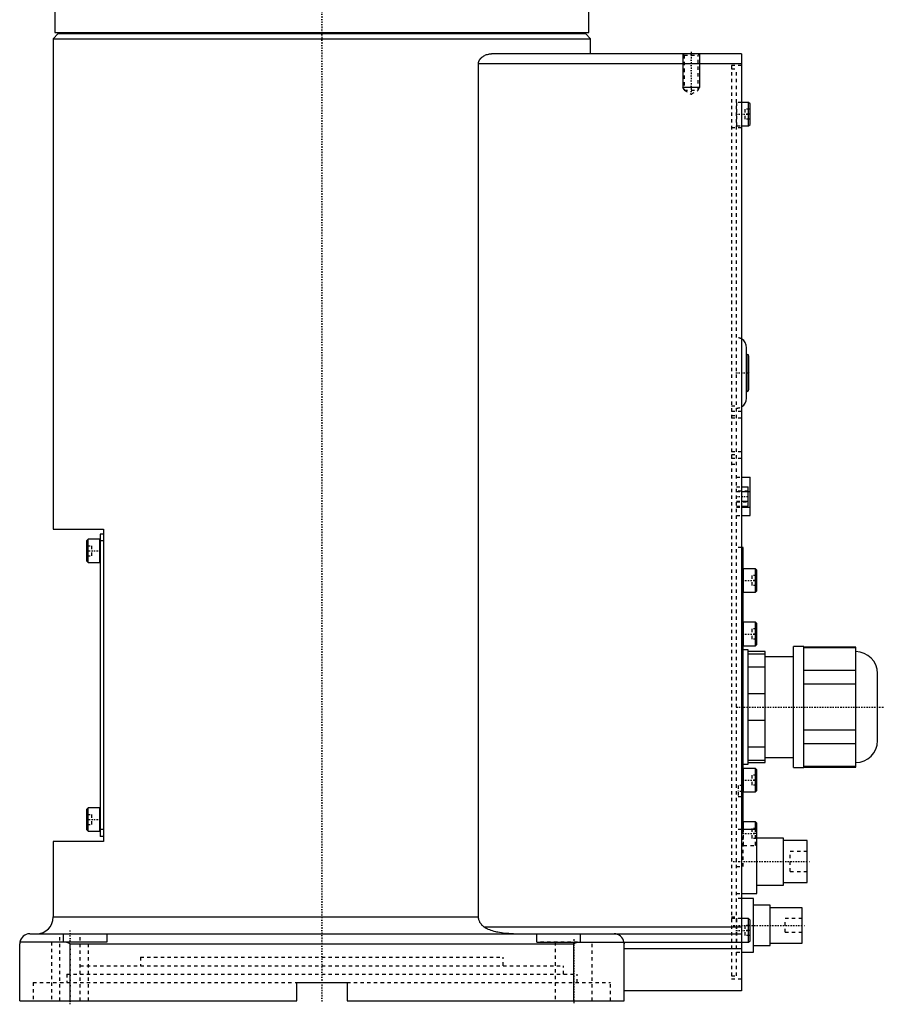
# Model space of a CAD drawing. Extents: x -502 to 168, y -1 to 818.
# Tile 2 of 9: x -90 to 168, y -1 to 292. Entities that reach past the tile are written whole.
import ezdxf

# ---------------------------------------------------------------- set-up
doc = ezdxf.new("R2010")
doc.units = 0
doc.linetypes.add('CENTER', pattern=[1.5, 0.45, -0.5, 0.05, -0.5])
doc.linetypes.add('DASHED', pattern=[2, 1, -1])
for name, color, linetype in [('AM_0', 7, 'CONTINUOUS'), ('AM_10', 7, 'CONTINUOUS'), ('AM_3', 7, 'DASHED'), ('AM_7', 7, 'CENTER')]:
    doc.layers.add(name, color=color, linetype=linetype)

msp = doc.modelspace()

# ---------------------------------------------------------------- linework, layer by layer
at = {"layer": 'AM_0', "color": 7, "linetype": 'CONTINUOUS'}
for p, q in [((-79.5, 305), (-79.5, 288.3)), ((79.5, 288.3), (79.5, 305)), ((-78.5, 288), (-80, 286.5)), ((-79.5, 288.3), (79.5, 288.3)), ((-78.5, 288), (78.5, 288)), ((-75, 288.3), (-75, 288)), ((75, 288), (75, 288.3)), ((80, 286.5), (78.5, 288)), ((-80, 286.5), (-80, 140.5)), ((-80, 286.5), (80, 286.5)), ((80, 282), (80, 286.5)), ((125, 282), (50.56, 282)), ((125, 282), (125, 3)), ((46.64, 25), (46.64, 279)), ((125, 279), (46.64, 279)), ((127.1, 267.5), (125, 267.5)), ((127.5, 267.1), (127.1, 267.5)), ((127.1, 260.5), (127.1, 267.5)), ((127.5, 260.9), (127.5, 267.1)), ((125, 260.5), (127.1, 260.5)), ((127.1, 260.5), (127.5, 260.9)), ((126.5, 179.5), (126.5, 194.5)), ((126.7, 192.5), (126.5, 192.5)), ((126.7, 181.5), (126.7, 192.5)), ((127.2, 182), (127.2, 192)), ((126.5, 181.5), (126.7, 181.5)), ((125, 155.9), (127.5, 155.9)), ((127.5, 144.5), (127.5, 155.9)), ((125, 153.09), (127, 153.09)), ((127, 147.31), (127, 153.09)), ((125, 151.64), (127, 151.64)), ((127, 151.63), (127.5, 151.63)), ((125, 148.76), (127, 148.76)), ((125, 147.31), (127, 147.31)), ((125, 147.03), (127.5, 147.03)), ((125, 144.5), (127.5, 144.5)), ((-80, 140.5), (-65, 140.5)), ((-65, 139), (-66, 139)), ((-66, 139), (-66, 49)), ((-65, 140.5), (-65, 47.5)), ((-69.6, 137.5), (-70, 137.1)), ((-70, 130.9), (-70, 137.1)), ((-66.1, 137.5), (-69.6, 137.5)), ((-69.6, 130.5), (-69.6, 137.5)), ((-66.1, 130.5), (-66.1, 137.5)), ((-65, 137), (-66, 137)), ((125.5, 135), (125, 135)), ((125.5, 50.99), (125.5, 135)), ((-70, 130.9), (-69.6, 130.5)), ((-69.6, 130.5), (-66.1, 130.5)), ((129.1, 128.67), (125.6, 128.67)), ((125.6, 121.67), (125.6, 128.67)), ((129.5, 128.27), (129.1, 128.67)), ((129.1, 121.67), (129.1, 128.67)), ((129.5, 122.07), (129.5, 128.27)), ((125.6, 121.67), (129.1, 121.67)), ((129.1, 121.67), (129.5, 122.07)), ((129.1, 112.75), (125.6, 112.75)), ((125.6, 105.75), (125.6, 112.75)), ((129.5, 112.35), (129.1, 112.75)), ((129.1, 105.75), (129.1, 112.75)), ((129.5, 106.15), (129.5, 112.35)), ((125.6, 105.75), (129.1, 105.75)), ((129.1, 105.75), (129.5, 106.15)), ((127, 104.5), (125.5, 104.5)), ((127, 70.5), (127, 104.5)), ((132, 104), (127, 104)), ((127, 103.37), (132, 103.37)), ((132, 71), (132, 104)), ((143.5, 105.5), (140.5, 105.5)), ((140.5, 69.5), (140.5, 105.5)), ((143.5, 69.5), (143.5, 105.5)), ((159, 105.38), (143.5, 105.38)), ((143.5, 105.23), (159, 105.23)), ((159, 69.62), (159, 105.38)), ((140.5, 102.5), (132, 102.5)), ((132, 99.34), (127, 99.34)), ((159, 98.35), (143.5, 98.35)), ((165.5, 77.5), (165.5, 97.5)), ((143.5, 94.38), (159, 94.38)), ((127, 91.53), (132, 91.53)), ((132, 83.47), (127, 83.47)), ((159, 80.62), (143.5, 80.62)), ((143.5, 76.65), (159, 76.65)), ((127, 75.66), (132, 75.66)), ((125.5, 70.5), (127, 70.5)), ((132, 71.63), (127, 71.63)), ((127, 71), (132, 71)), ((132, 72.5), (140.5, 72.5)), ((129.1, 69.25), (125.6, 69.25)), ((125.6, 62.25), (125.6, 69.25)), ((129.5, 68.85), (129.1, 69.25)), ((129.1, 62.25), (129.1, 69.25)), ((129.5, 62.65), (129.5, 68.85)), ((140.5, 69.5), (143.5, 69.5)), ((159, 69.77), (143.5, 69.77)), ((143.5, 69.62), (159, 69.62)), ((125.6, 62.25), (129.1, 62.25)), ((129.1, 62.25), (129.5, 62.65)), ((-69.6, 57.5), (-70, 57.1)), ((-70, 50.9), (-70, 57.1)), ((-66.1, 57.5), (-69.6, 57.5)), ((-69.6, 50.5), (-69.6, 57.5)), ((-66.1, 50.5), (-66.1, 57.5)), ((129.1, 53.33), (125.6, 53.33)), ((125.6, 51), (125.6, 53.33)), ((129.5, 52.93), (129.1, 53.33)), ((129.1, 51), (129.1, 53.33)), ((129.5, 32), (129.5, 52.93)), ((-70, 50.9), (-69.6, 50.5)), ((-69.6, 50.5), (-66.1, 50.5)), ((-65, 51), (-66, 51)), ((129.5, 51), (125, 51)), ((-80, 47.5), (-80, 25)), ((-65, 47.5), (-80, 47.5)), ((-65, 49), (-66, 49)), ((137.5, 48.5), (129.5, 48.5)), ((137.5, 34.5), (137.5, 48.5)), ((144.5, 47.75), (137.5, 47.75)), ((144.5, 35.25), (144.5, 47.75)), ((137.5, 35.25), (144.5, 35.25)), ((129.5, 34.5), (137.5, 34.5)), ((125, 32), (129.5, 32)), ((128.5, 30.5), (125, 30.5)), ((128.5, 14.5), (128.5, 30.5)), ((133.5, 28.5), (128.5, 28.5)), ((133.5, 16.5), (133.5, 28.5)), ((143, 27.75), (133.5, 27.75)), ((143, 17.25), (143, 27.75)), ((-80, 25), (46.64, 25)), ((127.1, 24.5), (125, 24.5)), ((127.5, 24.1), (127.1, 24.5)), ((127.1, 17.5), (127.1, 24.5)), ((127.5, 17.9), (127.5, 24.1)), ((125, 22), (48.33, 22)), ((-87, 20), (125, 20)), ((-77, 17.5), (-77, 20)), ((-64, 20), (-64, 17.5)), ((64, 17.5), (64, 20)), ((77, 17.5), (77, 20)), ((127.1, 17.5), (127.5, 17.9)), ((-90, 0), (-90, 17)), ((-64, 17.5), (-89.96, 17.5)), ((-75, 17), (-76.12, 17.5)), ((-75, 0), (-75, 17)), ((-75, 17), (75, 17)), ((64, 17.5), (127.1, 17.5)), ((76.12, 17.5), (75, 17)), ((75, 0), (75, 17)), ((90, 0), (90, 17)), ((125, 15.5), (90, 15.5)), ((128.5, 16.5), (133.5, 16.5)), ((133.5, 17.25), (143, 17.25)), ((125, 14.5), (128.5, 14.5)), ((-7.5, 0), (-7.5, 5.5)), ((-7.5, 5.5), (7.5, 5.5)), ((7.5, 5.5), (7.5, 0)), ((125, 3), (90, 3)), ((-90, 0), (-7.5, 0)), ((7.5, 0), (90, 0))]:
    msp.add_line(p, q, dxfattribs=at)
for points in [[(46.64, 279, 0), (46.64, 279.03, 0), (46.64, 279.08, 0), (46.64, 279.14, 0), (46.64, 279.17, 0), (46.65, 279.2, 0), (46.65, 279.25, 0), (46.66, 279.31, 0), (46.67, 279.36, 0), (46.68, 279.42, 0), (46.69, 279.47, 0), (46.7, 279.5, 0), (46.7, 279.53, 0), (46.72, 279.58, 0), (46.73, 279.63, 0), (46.75, 279.69, 0), (46.77, 279.74, 0), (46.79, 279.79, 0), (46.8, 279.82, 0), (46.81, 279.85, 0), (46.83, 279.9, 0), (46.85, 279.95, 0), (46.86, 279.97, 0), (46.87, 280, 0), (46.9, 280.05, 0), (46.92, 280.1, 0), (46.94, 280.12, 0), (46.95, 280.14, 0), (46.98, 280.19, 0), (47.01, 280.24, 0), (47.04, 280.28, 0), (47.07, 280.33, 0), (47.1, 280.38, 0), (47.11, 280.4, 0), (47.13, 280.42, 0), (47.16, 280.46, 0), (47.2, 280.5, 0), (47.23, 280.55, 0), (47.26, 280.59, 0), (47.3, 280.63, 0), (47.32, 280.65, 0), (47.33, 280.67, 0), (47.37, 280.7, 0), (47.4, 280.74, 0), (47.44, 280.78, 0), (47.48, 280.81, 0), (47.51, 280.85, 0), (47.53, 280.87, 0), (47.55, 280.88, 0), (47.59, 280.92, 0), (47.62, 280.95, 0), (47.66, 280.98, 0), (47.7, 281.01, 0), (47.74, 281.04, 0), (47.76, 281.06, 0), (47.77, 281.07, 0), (47.81, 281.1, 0), (47.85, 281.13, 0), (47.99, 281.23, 0), (48.12, 281.31, 0), (48.25, 281.39, 0), (48.51, 281.53, 0), (48.77, 281.65, 0), (49.05, 281.75, 0), (49.33, 281.83, 0), (49.61, 281.9, 0), (49.74, 281.93, 0), (49.88, 281.95, 0), (50.16, 281.98, 0), (50.43, 282, 0), (50.56, 282, 0)], [(48.33, 22, 0), (48.26, 22.06, 0), (48.1, 22.19, 0), (47.95, 22.33, 0), (47.88, 22.4, 0), (47.81, 22.47, 0), (47.67, 22.61, 0), (47.53, 22.77, 0), (47.41, 22.92, 0), (47.29, 23.08, 0), (47.18, 23.24, 0), (47.13, 23.32, 0), (47.08, 23.4, 0), (46.99, 23.57, 0), (46.91, 23.75, 0), (46.83, 23.93, 0), (46.77, 24.12, 0), (46.72, 24.32, 0), (46.7, 24.42, 0), (46.68, 24.52, 0), (46.65, 24.71, 0), (46.64, 24.91, 0), (46.64, 25, 0)], [(57.06, 20, 0), (56.79, 20, 0), (56.23, 20.01, 0), (55.68, 20.04, 0), (55.4, 20.06, 0), (55.12, 20.08, 0), (54.56, 20.13, 0), (54, 20.19, 0), (53.45, 20.27, 0), (52.9, 20.36, 0), (52.36, 20.46, 0), (52.09, 20.52, 0), (51.83, 20.58, 0), (51.33, 20.7, 0), (50.85, 20.84, 0), (50.39, 20.98, 0), (49.97, 21.13, 0), (49.57, 21.29, 0), (49.39, 21.38, 0), (49.21, 21.46, 0), (48.99, 21.57, 0), (48.93, 21.61, 0), (48.87, 21.64, 0), (48.84, 21.66, 0), (48.81, 21.67, 0), (48.75, 21.71, 0), (48.69, 21.75, 0), (48.64, 21.78, 0), (48.58, 21.82, 0), (48.52, 21.86, 0), (48.49, 21.88, 0), (48.47, 21.9, 0), (48.41, 21.94, 0), (48.36, 21.98, 0), (48.33, 22, 0)], [(-89.96, 17.5, 0), (-89.97, 17.42, 0), (-89.99, 17.25, 0), (-90, 17.08, 0), (-90, 17, 0)], [(90, 17, 0), (90, 17.08, 0), (89.99, 17.25, 0), (89.97, 17.42, 0), (89.96, 17.5, 0)]]:
    msp.add_polyline3d(points, dxfattribs=at)
for centre, radius, start, end in [((123.5, 194.5), 3, 0, 60), ((126.7, 192), 0.5, 0, 90), ((126.7, 182), 0.5, 270, 0), ((123.5, 179.5), 3, 300, 0), ((-66.1, 137.4), 0.1, 0, 90), ((-66.1, 130.6), 0.1, 270, 0), ((125.6, 128.57), 0.1, 90, 180), ((125.6, 121.77), 0.1, 180, 270), ((125.6, 112.65), 0.1, 90, 180), ((125.6, 105.85), 0.1, 180, 270), ((159, 97.5), 6.5, 0, 90), ((159, 77.5), 6.5, 270, 0), ((125.6, 69.15), 0.1, 90, 180), ((125.6, 62.35), 0.1, 180, 270), ((-66.1, 57.4), 0.1, 0, 90), ((125.6, 53.23), 0.1, 90, 180), ((-66.1, 50.6), 0.1, 270, 0), ((-85, 25), 5, 270, 0), ((-87, 17), 3, 90, 170.4059), ((87, 17), 3, 9.5941, 90)]:
    msp.add_arc(centre, radius, start, end, dxfattribs=at)
at = {"layer": 'AM_10', "color": 7, "linetype": 'CONTINUOUS'}
for p, q in [((107.5, 282), (107.5, 272)), ((112.5, 282), (112.5, 272)), ((112.5, 272), (107.5, 272)), ((107.93, 271.25), (107.5, 272)), ((112.07, 271.25), (112.5, 272))]:
    msp.add_line(p, q, dxfattribs=at)
at = {"layer": 'AM_3', "color": 6, "linetype": 'DASHED'}
for p, q in [((107.5, 282), (107.93, 281.57)), ((107.93, 281.57), (107.93, 271.19)), ((107.93, 281.57), (112.07, 281.57)), ((112.07, 281.57), (112.5, 282)), ((112.07, 271.19), (112.07, 281.57)), ((125, 278.5), (122, 278.5)), ((122, 278.5), (122, 6.5)), ((122, 277.5), (123.5, 277.5)), ((123.5, 7.5), (123.5, 277.5)), ((107.93, 271.19), (110, 270)), ((107.93, 271.19), (112.07, 271.19)), ((110, 270), (112.07, 271.19)), ((125, 267.5), (123.6, 267.5)), ((123.6, 260.5), (123.6, 267.5)), ((126, 265.5), (126, 262.5)), ((127.5, 265.5), (126, 265.5)), ((127.5, 264), (126, 264)), ((127.5, 262.5), (126, 262.5)), ((125, 260), (122, 260)), ((123.6, 260.5), (125, 260.5)), ((122, 177.15), (123.5, 177.15)), ((125, 175.48), (122, 175.48)), ((122, 174.26), (123.5, 174.26)), ((125, 173.49), (122, 173.49)), ((125, 163.51), (122, 163.51)), ((122, 162.74), (123.5, 162.74)), ((125, 161.52), (122, 161.52)), ((122, 159.85), (123.5, 159.85)), ((123.5, 155.9), (125, 155.9)), ((123.5, 153.09), (125, 153.09)), ((127, 151.75), (123.5, 151.75)), ((123.5, 151.64), (125, 151.64)), ((123.5, 151.63), (127, 151.63)), ((123.5, 148.76), (125, 148.76)), ((123.5, 148.65), (127, 148.65)), ((123.5, 147.31), (125, 147.31)), ((123.5, 147.03), (125, 147.03)), ((123.5, 144.5), (125, 144.5)), ((-70, 135.5), (-68.5, 135.5)), ((-68.5, 132.5), (-68.5, 135.5)), ((125, 135), (123.5, 135)), ((-70, 134), (-68.5, 134)), ((-70, 132.5), (-68.5, 132.5)), ((128, 126.67), (128, 123.67)), ((129.5, 126.67), (128, 126.67)), ((129.5, 125.17), (128, 125.17)), ((129.5, 123.67), (128, 123.67)), ((128, 110.75), (128, 107.75)), ((129.5, 110.75), (128, 110.75)), ((129.5, 109.25), (128, 109.25)), ((129.5, 107.75), (128, 107.75)), ((128, 67.25), (128, 64.25)), ((129.5, 67.25), (128, 67.25)), ((129.5, 65.75), (128, 65.75)), ((125.5, 64.15), (124, 64.15)), ((124, 64.15), (124, 60.85)), ((129.5, 64.25), (128, 64.25)), ((124, 60.85), (125.5, 60.85)), ((-70, 55.5), (-68.5, 55.5)), ((-70, 54), (-68.5, 54)), ((-68.5, 52.5), (-68.5, 55.5)), ((-70, 52.5), (-68.5, 52.5)), ((125, 51), (123.5, 51)), ((125.5, 40), (125.5, 50.99)), ((125.6, 46.33), (125.6, 51)), ((128, 51.33), (128, 48.33)), ((129.5, 51.33), (128, 51.33)), ((129.1, 46.33), (129.1, 51)), ((129.5, 49.83), (128, 49.83)), ((129.5, 48.33), (128, 48.33)), ((125.6, 46.33), (129.1, 46.33)), ((129.1, 46.33), (129.5, 46.73)), ((144.5, 44.5), (139.5, 44.5)), ((139.5, 38.5), (139.5, 44.5)), ((123.5, 40), (125.5, 40)), ((139.5, 38.5), (144.5, 38.5)), ((123.5, 32), (125, 32)), ((125, 30.5), (123.5, 30.5)), ((122, 25), (123.5, 25)), ((125, 24.5), (122, 24.5)), ((123.6, 17.5), (123.6, 24.5)), ((143, 24.5), (138, 24.5)), ((138, 20.5), (138, 24.5)), ((126, 22.5), (126, 19.5)), ((127.5, 22.5), (126, 22.5)), ((127.5, 21), (126, 21)), ((-78, 0), (-78, 20)), ((-72, 0), (-72, 20)), ((127.5, 19.5), (126, 19.5)), ((138, 20.5), (143, 20.5)), ((-76.12, 17.5), (-89.96, 17.5)), ((-80.5, 17.5), (-80.5, 0)), ((-69.5, 0), (-69.5, 17.5)), ((76.12, 17.5), (64, 17.5)), ((69.5, 17.5), (69.5, 0)), ((80.5, 0), (80.5, 17.5)), ((-54, 13), (-54, 10.5)), ((-54, 13), (54, 13)), ((54, 10.5), (54, 13)), ((123.5, 14.5), (125, 14.5)), ((-72, 10.5), (72, 10.5)), ((72, 8), (72, 10.5)), ((-76, 8), (-76, 5.5)), ((-76, 8), (76, 8)), ((76, 5.5), (76, 8)), ((122, 7.5), (123.5, 7.5)), ((125, 6.5), (122, 6.5)), ((-86, 5.5), (-86, 0)), ((-86, 5.5), (-7.5, 5.5)), ((7.5, 5.5), (86, 5.5)), ((86, 0), (86, 5.5))]:
    msp.add_line(p, q, dxfattribs=at)
msp.add_polyline3d([(89.96, 17.5, 0), (89.96, 17.5, 0), (89.96, 17.5, 0), (89.96, 17.49, 0), (89.96, 17.49, 0), (89.96, 17.48, 0), (89.96, 17.47, 0), (89.97, 17.45, 0), (89.97, 17.43, 0), (89.97, 17.41, 0), (89.98, 17.38, 0), (89.98, 17.37, 0), (89.98, 17.35, 0), (89.98, 17.32, 0), (89.99, 17.29, 0), (89.99, 17.25, 0), (89.99, 17.21, 0), (90, 17.17, 0), (90, 17.15, 0), (90, 17.12, 0), (90, 17.08, 0), (90, 17.03, 0), (90, 17, 0)], dxfattribs=at)
for centre, radius, start, end in [((123.6, 267.4), 0.1, 90, 180), ((123.6, 260.6), 0.1, 180, 270), ((123.5, 194.5), 3, 60, 90), ((123.5, 179.5), 3, 270, 300), ((125.6, 46.43), 0.1, 180, 270), ((123.6, 24.4), 0.1, 90, 180), ((123.6, 17.6), 0.1, 180, 270)]:
    msp.add_arc(centre, radius, start, end, dxfattribs=at)
at = {"layer": 'AM_7', "color": 4, "linetype": 'CENTER'}
for p, q in [((0, 336.6), (0, -0.65)), ((110, 282.6), (110, 269.4)), ((123.3, 264), (127.7, 264)), ((123.31, 187), (127.39, 187)), ((123.33, 150.2), (127.17, 150.2)), ((-70.2, 134), (-65.8, 134)), ((125.3, 125.17), (129.7, 125.17)), ((125.3, 109.25), (129.7, 109.25)), ((123.4, 87.5), (167.5, 87.5)), ((125.3, 65.75), (129.7, 65.75)), ((125.58, 62.5), (123.92, 62.5)), ((-70.2, 54), (-65.8, 54)), ((125.3, 49.83), (129.7, 49.83)), ((122.45, 41.5), (145.55, 41.5)), ((-75, -1), (-75, 21)), ((122.53, 22.5), (143.97, 22.5)), ((123.3, 21), (127.7, 21)), ((75, 18.38), (75, -0.88))]:
    msp.add_line(p, q, dxfattribs=at)

doc.saveas('drawing.dxf')
